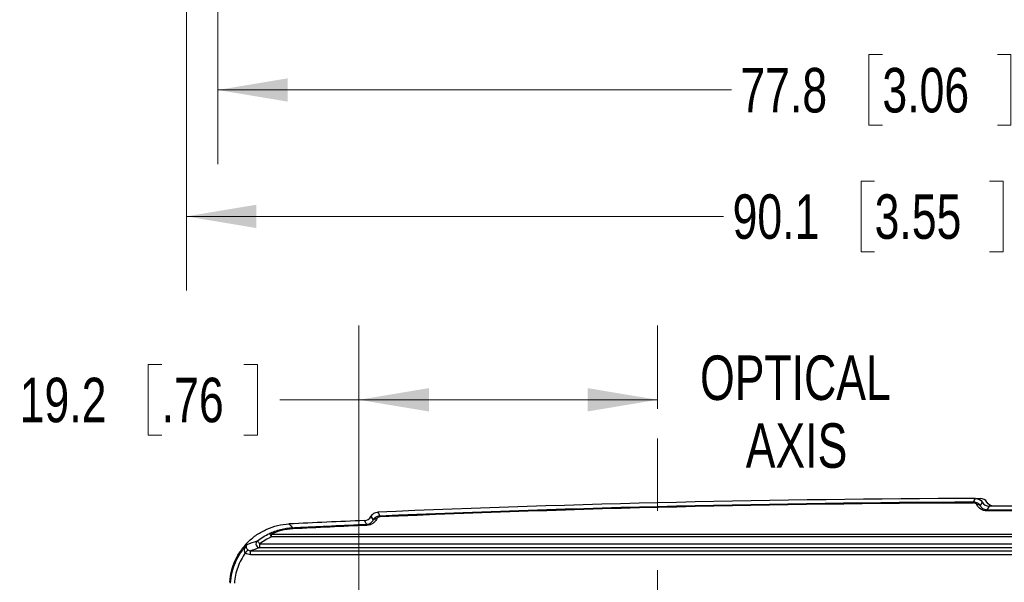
# Model space of a CAD drawing. Header units: millimetres. Extents: x 10 to 272, y 8 to 208.
# Tile 5 of 36: x 44 to 86, y 53 to 77. Entities that reach past the tile are written whole.
import ezdxf

# ---------------------------------------------------------------- set-up
doc = ezdxf.new("R2010")
doc.units = ezdxf.units.MM
doc.linetypes.add('CENTERX2', pattern=[20.32, 12.7, -2.54, 2.54, -2.54])
doc.styles.add('SLDTEXTSTYLE0', font='TXT', dxfattribs={"width": 0.75})
doc.dimstyles.new('SLDDIMSTYLE2', dxfattribs={"dimtxt": 1.905, "dimasz": 3, "dimexe": 0, "dimexo": 0.0625, "dimgap": 0.47625, "dimtad": 0, "dimtih": 1, "dimtoh": 1, "dimdec": 1, "dimlfac": 1.5, "dimrnd": 1e-09, "dimzin": 12, "dimdsep": 46, "dimtxsty": 'SLDTEXTSTYLE0', "dimsah": 1, "dimcen": 0.09, "dimadec": 0, "dimazin": 3, "dimtfac": 1, "dimtdec": 1, "dimtofl": 0, "dimtmove": 0, "dimatfit": 3, "dimfxl": 1, "dimfrac": 2, "dimtolj": 1, "dimtzin": 12, "dimarcsym": 0})

# ---------------------------------------------------------------- blocks, each defined once
blk = doc.blocks.new('_D_4')
at = {"color": 7, "linetype": 'Continuous', "lineweight": 18}
for p, q in [((111.092, 91.432), (111.092, 65.604)), ((50.995, 90.407), (50.995, 65.604)), ((80.49, 70.291), (79.91, 70.291)), ((79.91, 70.291), (79.91, 67.267)), ((85.417, 70.291), (85.997, 70.291)), ((85.997, 70.291), (85.997, 67.267)), ((50.995, 68.779), (74.016, 68.779)), ((111.092, 68.779), (86.964, 68.779)), ((79.91, 67.267), (80.49, 67.267)), ((85.997, 67.267), (85.417, 67.267))]:
    blk.add_line(p, q, dxfattribs=at)
for points in [[(50.995, 68.779), (53.995, 68.279), (53.995, 69.279)], [(111.092, 68.779), (108.092, 69.279), (108.092, 68.279)]]:
    blk.add_solid(points, dxfattribs=at)
at = {"color": 7, "linetype": 'Continuous', "lineweight": 18, "char_height": 1.905, "attachment_point": 1, "style": 'SLDTEXTSTYLE0'}
for s, insert in [('90.1', (74.403, 69.723)), ('3.55', (80.49, 69.723))]:
    blk.add_mtext(s, dxfattribs=dict(at, insert=insert))
blk = doc.blocks.new('_D_5')
at = {"color": 7, "linetype": 'Continuous', "lineweight": 18}
for p, q in [((104.175, 88.976), (104.175, 71.018)), ((52.341, 88.199), (52.341, 71.018)), ((80.823, 75.705), (80.243, 75.705)), ((80.243, 75.705), (80.243, 72.681)), ((85.75, 75.705), (86.33, 75.705)), ((86.33, 75.705), (86.33, 72.681)), ((52.341, 74.193), (74.35, 74.193)), ((104.175, 74.193), (87.297, 74.193)), ((80.243, 72.681), (80.823, 72.681)), ((86.33, 72.681), (85.75, 72.681))]:
    blk.add_line(p, q, dxfattribs=at)
for points in [[(52.341, 74.193), (55.341, 73.693), (55.341, 74.693)], [(104.175, 74.193), (101.175, 74.693), (101.175, 73.693)]]:
    blk.add_solid(points, dxfattribs=at)
at = {"color": 7, "linetype": 'Continuous', "lineweight": 18, "char_height": 1.905, "attachment_point": 1, "style": 'SLDTEXTSTYLE0'}
for s, insert in [('77.8', (74.736, 75.136)), ('3.06', (80.823, 75.136))]:
    blk.add_mtext(s, dxfattribs=dict(at, insert=insert))
blk = doc.blocks.new('_D_12')
at = {"color": 7, "linetype": 'Continuous', "lineweight": 18}
for p, q in [((58.39, 50.654), (58.39, 64.1)), ((71.19, 60.538), (71.19, 64.1)), ((49.939, 62.437), (49.358, 62.437)), ((49.358, 62.437), (49.358, 59.413)), ((53.458, 62.437), (54.038, 62.437)), ((54.038, 62.437), (54.038, 59.413)), ((58.39, 60.925), (55.005, 60.925)), ((71.19, 60.925), (58.39, 60.925)), ((49.358, 59.413), (49.939, 59.413)), ((54.038, 59.413), (53.458, 59.413))]:
    blk.add_line(p, q, dxfattribs=at)
for points in [[(58.39, 60.925), (61.39, 60.425), (61.39, 61.425)], [(71.19, 60.925), (68.19, 61.425), (68.19, 60.425)]]:
    blk.add_solid(points, dxfattribs=at)
at = {"color": 7, "linetype": 'Continuous', "lineweight": 18, "char_height": 1.905, "attachment_point": 1, "style": 'SLDTEXTSTYLE0'}
for s, insert in [('19.2', (43.851, 61.869)), ('.76', (49.939, 61.869))]:
    blk.add_mtext(s, dxfattribs=dict(at, insert=insert))
blk = doc.blocks.new('SW_NOTE_8')
at = {"color": 0, "linetype": 'Continuous', "lineweight": 0, "char_height": 1.905, "attachment_point": 2, "style": 'SLDTEXTSTYLE0'}
for s, insert in [('OPTICAL', (5.149, 2.456)), ('AXIS', (5.197, -0.449))]:
    blk.add_mtext(s, dxfattribs=dict(at, insert=insert))

msp = doc.modelspace()

# ---------------------------------------------------------------- linework, layer by layer
at = {"color": 7, "linetype": 'CENTERX2', "lineweight": 18}
msp.add_line((71.19, 35.849), (71.19, 59.268), dxfattribs=at)
at = {"color": 7, "linetype": 'Continuous', "lineweight": 25}
for p, q in [((84.837, 56.702), (85.015, 56.703)), ((58.902, 55.922), (58.916, 55.947)), ((58.996, 55.766), (59.01, 55.791)), ((59.154, 55.826), (59.14, 55.801)), ((54.631, 55.169), (100.832, 55.169)), ((54.631, 55.169), (54.631, 55.051)), ((100.832, 55.051), (54.631, 55.051)), ((53.74, 54.456), (101, 54.456)), ((53.74, 54.29), (53.74, 54.456)), ((54.141, 54.753), (100.87, 54.753)), ((54.141, 54.586), (54.141, 54.753)), ((100.87, 54.586), (54.141, 54.586)), ((101, 54.29), (53.74, 54.29))]:
    msp.add_line(p, q, dxfattribs=at)
at = {"color": 7, "linetype": 'Continuous', "lineweight": 25, "flags": 128}
for points in [[(84.73, 56.555), (84.736, 56.566), (84.762, 56.612), (84.814, 56.703)], [(85.018, 56.388), (85.023, 56.397), (85.05, 56.444), (85.104, 56.537)], [(85.393, 56.371), (85.379, 56.348), (85.326, 56.255), (85.305, 56.218)], [(58.724, 55.595), (58.718, 55.606), (58.691, 55.651), (58.627, 55.755)], [(58.902, 55.922), (58.95, 55.841), (58.996, 55.766)], [(59.01, 55.791), (58.963, 55.869), (58.916, 55.947)], [(59.191, 56.113), (59.197, 56.102), (59.225, 56.056), (59.284, 55.959)], [(55.39, 55.608), (55.469, 55.527), (55.547, 55.449)], [(54.039, 54.884), (54.041, 54.881), (54.047, 54.873), (54.057, 54.861), (54.07, 54.845), (54.085, 54.825), (54.103, 54.802), (54.122, 54.778), (54.141, 54.753)], [(54.561, 55.202), (54.563, 55.199), (54.567, 55.19), (54.573, 55.176), (54.582, 55.157), (54.593, 55.134), (54.604, 55.108), (54.617, 55.08), (54.631, 55.051)], [(53.521, 54.371), (53.542, 54.395), (53.562, 54.418), (53.58, 54.439), (53.597, 54.458), (53.61, 54.474), (53.621, 54.486), (53.627, 54.493), (53.63, 54.497)]]:
    msp.add_lwpolyline(points, dxfattribs=at)
at = {"color": 7, "linetype": 'Continuous', "lineweight": 25}
for centre, radius, start, end in [((87.341, -609.959), 666.667, 90.217147, 92.420063), ((82.754, 56.504), 1.976, 0.0595, 1.4745), ((84.923, 56.307), 0.125, 40.3882, 113.0171), ((82.769, 56.167), 2.536, 0.0467, 1.149), ((87.341, -609.959), 666.333, 88.920059, 90.16752), ((87.341, -609.959), 666.333, 92.469752, 92.748433), ((59.092, 55.685), 0.125, 67.1038, 139.8088), ((59.106, 55.711), 0.125, 67.1038, 139.809), ((59.102, 55.908), 0.189, 0.7248, 15.6873), ((55.387, 55.397), 0.168, 0.8615, 17.7268), ((58.546, 55.544), 0.185, 0.7431, 16.0005), ((54.142, 54.753), 0.167, 128.0675, 269.8715), ((54.568, 55.128), 0.0744, 33.0646, 95.7487)]:
    msp.add_arc(centre, radius, start, end, dxfattribs=at)
for centre, major_axis, start_param, end_param in [((87.341, -598.41), (0, 654.921), 0.003987, 0.042849), ((87.341, -598.415), (0, 654.588), 6.264238, 6.286296), ((87.341, -598.415), (0, 654.588), 0.043727, 0.048585)]:
    msp.add_ellipse(centre, major_axis=major_axis, ratio=0.999848, start_param=start_param, end_param=end_param, dxfattribs=at)
for points in [[(59.284, 55.959), (67.757, 56.323), (76.241, 56.521), (84.73, 56.555)], [(84.814, 56.703), (84.932, 56.703), (85.045, 56.639), (85.104, 56.537)], [(85.304, 56.537), (85.245, 56.639), (85.132, 56.703), (85.015, 56.703)], [(85.104, 56.537), (85.163, 56.436), (85.275, 56.371), (85.393, 56.371)], [(85.593, 56.371), (85.475, 56.371), (85.363, 56.436), (85.304, 56.537)], [(85.305, 56.218), (90.118, 56.233), (94.932, 56.195), (99.744, 56.104)], [(58.627, 55.755), (58.74, 55.76), (58.845, 55.824), (58.902, 55.922)], [(58.916, 55.947), (58.972, 56.044), (59.078, 56.108), (59.191, 56.113)], [(53.602, 54.731), (53.733, 54.782), (53.875, 54.833), (54.039, 54.884)], [(54.039, 54.884), (54.201, 55.01), (54.375, 55.116), (54.561, 55.202)], [(54.631, 55.051), (54.456, 54.971), (54.293, 54.871), (54.141, 54.753)], [(53.63, 54.497), (53.661, 54.471), (53.699, 54.456), (53.74, 54.456)], [(54.141, 54.586), (53.992, 54.543), (53.86, 54.5), (53.74, 54.456)], [(53.74, 54.29), (53.659, 54.29), (53.582, 54.318), (53.521, 54.371)]]:
    msp.add_open_spline(points, degree=3, dxfattribs=at)
for points, knots in [([(84.73, 56.555), (84.79, 56.556), (84.85, 56.539), (84.95, 56.478), (84.99, 56.436), (85.018, 56.388)], [0, 0, 0, 0, 0.5, 0.5, 1, 1, 1, 1]), ([(84.874, 56.422), (84.862, 56.444), (84.844, 56.464), (84.795, 56.496), (84.764, 56.507), (84.73, 56.506)], [0, 0, 0, 0, 0.5, 0.5, 1, 1, 1, 1]), ([(85.305, 56.169), (85.205, 56.169), (85.11, 56.201), (84.964, 56.296), (84.911, 56.357), (84.874, 56.422)], [0, 0, 0, 0, 0.5, 0.5, 1, 1, 1, 1]), ([(85.018, 56.388), (85.04, 56.348), (85.071, 56.31), (85.139, 56.261), (85.167, 56.247), (85.23, 56.225), (85.267, 56.218), (85.305, 56.218)], [0, 0, 0, 0, 0.5, 0.5, 0.75, 0.75, 1, 1, 1, 1]), ([(58.724, 55.595), (58.761, 55.597), (58.795, 55.605), (58.855, 55.628), (58.88, 55.642), (58.946, 55.691), (58.975, 55.728), (58.996, 55.766)], [0, 0, 0, 0, 0.25, 0.25, 0.5, 0.5, 1, 1, 1, 1]), ([(59.14, 55.801), (59.123, 55.769), (59.101, 55.739), (59.051, 55.682), (59.021, 55.655), (58.918, 55.585), (58.828, 55.551), (58.731, 55.547)], [0, 0, 0, 0, 0.25, 0.25, 0.5, 0.5, 1, 1, 1, 1]), ([(59.01, 55.791), (59.037, 55.838), (59.074, 55.878), (59.169, 55.938), (59.225, 55.957), (59.284, 55.959)], [0, 0, 0, 0, 0.5, 0.5, 1, 1, 1, 1]), ([(59.291, 55.911), (59.259, 55.909), (59.229, 55.898), (59.183, 55.867), (59.166, 55.847), (59.154, 55.826)], [0, 0, 0, 0, 0.5, 0.5, 1, 1, 1, 1]), ([(52.856, 53.11), (52.867, 53.274), (52.892, 53.434), (52.97, 53.747), (53.023, 53.901), (53.159, 54.198), (53.239, 54.338), (53.424, 54.603), (53.53, 54.729), (53.761, 54.957), (53.886, 55.059), (54.153, 55.241), (54.298, 55.321), (54.594, 55.451), (54.748, 55.502), (55.063, 55.577), (55.226, 55.6), (55.39, 55.608)], [0, 0, 0, 0, 0.125, 0.125, 0.25, 0.25, 0.375, 0.375, 0.5, 0.5, 0.625, 0.625, 0.75, 0.75, 0.875, 0.875, 1, 1, 1, 1]), ([(54.561, 55.202), (54.71, 55.273), (54.869, 55.33), (55.2, 55.414), (55.37, 55.44), (55.547, 55.449)], [0, 0, 0, 0, 0.5, 0.5, 1, 1, 1, 1]), ([(55.555, 55.4), (55.389, 55.392), (55.228, 55.367), (54.919, 55.289), (54.769, 55.234), (54.631, 55.169)], [0, 0, 0, 0, 0.5, 0.5, 1, 1, 1, 1]), ([(55.547, 55.449), (55.658, 55.454), (55.769, 55.459), (55.88, 55.465), (56.323, 55.486), (56.767, 55.507), (57.21, 55.527), (57.715, 55.551), (58.22, 55.573), (58.724, 55.595)], [0, 0, 0, 0, 0.0005, 0.0005, 0.0005, 0.002500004, 0.002500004, 0.002500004, 0.004775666, 0.004775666, 0.004775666, 0.004775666]), ([(52.889, 53.077), (52.909, 53.384), (52.979, 53.68), (53.161, 54.105), (53.234, 54.241), (53.402, 54.498), (53.497, 54.618), (53.602, 54.731)], [0, 0, 0, 0, 0.5, 0.5, 0.75, 0.75, 1, 1, 1, 1]), ([(53.521, 54.371), (53.509, 54.384), (53.5, 54.4), (53.49, 54.434), (53.488, 54.451), (53.487, 54.503), (53.494, 54.535), (53.524, 54.628), (53.559, 54.684), (53.602, 54.731)], [0, 0, 0, 0, 0.125, 0.125, 0.25, 0.25, 0.5, 0.5, 1, 1, 1, 1]), ([(53.63, 54.497), (53.616, 54.509), (53.605, 54.522), (53.588, 54.548), (53.582, 54.56), (53.569, 54.596), (53.566, 54.617), (53.568, 54.675), (53.581, 54.707), (53.602, 54.731)], [0, 0, 0, 0, 0.125, 0.125, 0.25, 0.25, 0.5, 0.5, 1, 1, 1, 1]), ([(53.521, 54.371), (53.453, 54.276), (53.392, 54.176), (53.283, 53.969), (53.235, 53.861), (53.117, 53.53), (53.07, 53.302), (53.056, 53.066)], [0, 0, 0, 0, 0.25, 0.25, 0.5, 0.5, 1, 1, 1, 1])]:
    msp.add_open_spline(points, degree=3, knots=knots, dxfattribs=at)

# ---------------------------------------------------------------- block references
at = {"color": 7, "linetype": 'Continuous', "lineweight": 0}
msp.add_blockref('SW_NOTE_8', (71.947, 60.367), dxfattribs=at)

# ---------------------------------------------------------------- dimensions: what is measured, and where the dimension line sits
at = {"color": 7, "linetype": 'Continuous', "lineweight": 18}
for base, p1, p2, picture, middle in [((50.995, 68.779), (111.092, 92.702), (50.995, 91.677), '_D_4', (80.49, 68.779)), ((104.175, 74.193), (52.341, 89.469), (104.175, 90.246), '_D_5', (80.823, 74.193)), ((71.19, 60.925), (58.39, 49.384), (71.19, 59.268), '_D_12', (49.235, 60.925))]:
    dim = msp.add_linear_dim(base=base, p1=p1, p2=p2, dimstyle='SLDDIMSTYLE2', dxfattribs=at)
    dim.commit()
    dim.dimension.update_dxf_attribs({"geometry": picture, "text_midpoint": middle, "dimtype": 160})

doc.saveas('drawing.dxf')
